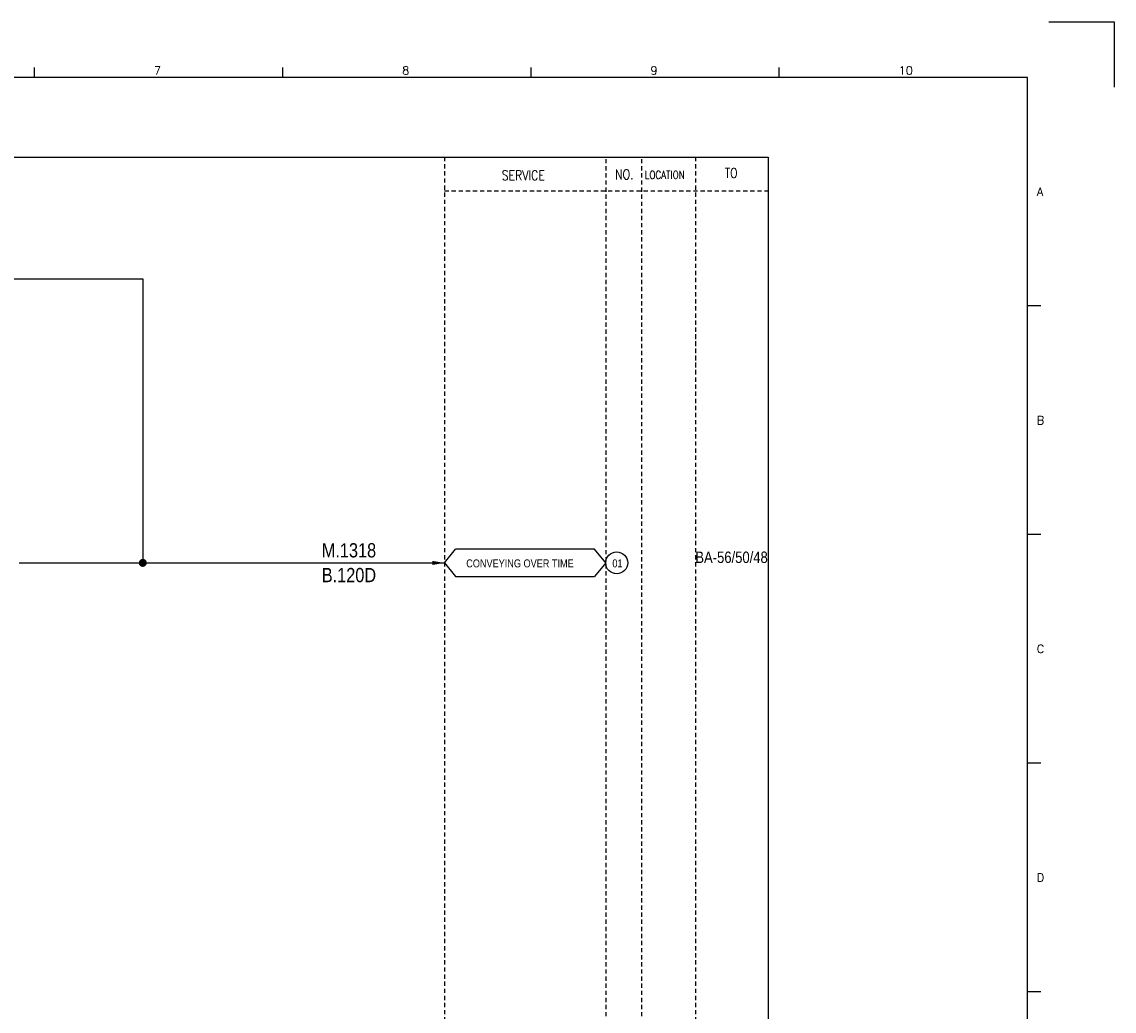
# Model space of a CAD drawing. Extents: x 2234 to 3200, y -139 to 543.
# Tile 4 of 4: x 2816 to 3200, y 195 to 543. Entities that reach past the tile are written whole.
import ezdxf
from ezdxf.enums import TextEntityAlignment as Align

# ---------------------------------------------------------------- set-up
doc = ezdxf.new("R2010")
doc.units = 0
doc.header["$MEASUREMENT"] = 0
doc.linetypes.add('HIDDEN', pattern=[4, 1.5, -1, 1.5])
doc.layers.get('0').update_dxf_attribs({"linetype": 'CONTINUOUS'})
doc.layers.get('DEFPOINTS').update_dxf_attribs({"linetype": 'CONTINUOUS'})
for name, color, linetype in [('CON', 4, 'CONTINUOUS'), ('DCS', 7, 'CONTINUOUS'), ('HID', 2, 'HIDDEN'), ('圖框CON', 4, 'CONTINUOUS'), ('框線', 6, 'CONTINUOUS')]:
    doc.layers.add(name, color=color, linetype=linetype)
doc.styles.add('DAYUKP', font='complex', dxfattribs={"bigfont": 'DAYUKP.SHX'})
doc.styles.add('ROMANS', font='romans', dxfattribs={"width": 0.8})
doc.styles.add('style3', font='ARIALN.TTF')

# ---------------------------------------------------------------- blocks, each defined once
blk = doc.blocks.new('LEADER')
at = {"layer": 'CON'}
blk.add_solid([(0.85, -0.57), (0.85, -1.57), (3.85, -1.07)], dxfattribs=at)
blk = doc.blocks.new('1')
at = {"layer": 'DEFPOINTS'}
blk.add_lwpolyline([(2189, 689.33), (2211.97, 689.33), (2211.97, 666.36)], dxfattribs=at)
at = {"layer": '圖框CON'}
for p, q in [((1832.37, 669.85), (1832.37, 673.29)), ((1919.66, 669.85), (1919.66, 673.29)), ((2006.95, 669.85), (2006.95, 673.29)), ((2094.24, 669.85), (2094.24, 673.29)), ((2186.14, 589.41), (2181.53, 589.41)), ((2186.14, 509.01), (2181.53, 509.01)), ((2186.14, 428.61), (2181.53, 428.61)), ((2186.14, 348.2), (2181.53, 348.2))]:
    blk.add_line(p, q, dxfattribs=at)
at = {"layer": '框線'}
for p, q in [((2181.53, 669.81), (1308.62, 669.81)), ((2181.53, 26.6), (2181.53, 669.81))]:
    blk.add_line(p, q, dxfattribs=at)
at = {"style": 'DAYUKP'}
for s, height, p in [('7', 2.87, (1874.39, 670.78)), ('8', 2.87, (1961.68, 670.78)), ('9', 2.87, (2048.97, 670.78)), ('10', 2.871, (2136.26, 670.78))]:
    blk.add_text(s, height=height, dxfattribs=at).set_placement(p)
for s, p in [('A', (2184.79, 629.6)), ('B', (2184.79, 549.2)), ('C', (2184.79, 468.8)), ('D', (2184.79, 388.39))]:
    blk.add_text(s, height=2.87, dxfattribs=at).set_placement(p, align=Align.MIDDLE_LEFT)

msp = doc.modelspace()

# ---------------------------------------------------------------- linework, layer by layer
at = {"layer": 'CON'}
for p, q in [((2699.12, 452.82), (2858.36, 452.82)), ((2858.36, 452.82), (2858.36, 352.92)), ((2814.89, 352.92), (2964.42, 352.92))]:
    msp.add_line(p, q, dxfattribs=at)
at = {"layer": 'CON', "color": 6}
for p, q in [((2964.42, 352.92), (2968.31, 357.74)), ((3017.22, 357.74), (2968.31, 357.74)), ((3021.12, 352.92), (3017.22, 357.74)), ((2964.42, 352.92), (2968.31, 348.1)), ((3021.12, 352.92), (3017.22, 348.1)), ((2968.31, 348.1), (3017.22, 348.1))]:
    msp.add_line(p, q, dxfattribs=at)
at = {"layer": 'CON'}
msp.add_lwpolyline([(2364.17, 495.65), (3078.17, 495.65), (3078.17, -4.16), (2364.17, -4.16)], close=True, dxfattribs=at)
at = {"layer": 'CON', "const_width": 1.4}
msp.add_lwpolyline([(2857.66, 352.92, 1), (2859.06, 352.92, 1)], format="xyb", close=True, dxfattribs=at)
at = {"layer": 'CON'}
msp.add_circle((3024.97, 352.92), 3.86, dxfattribs=at)
at = {"layer": 'HID'}
for p, q in [((2964.42, 495.65), (2964.42, -4.16)), ((3052.62, 495.65), (3052.62, -4.16)), ((3021.12, 494.95), (3021.12, -4.16)), ((3033.72, 494.95), (3033.72, -4.16)), ((2964.42, 483.74), (3078.17, 483.74)), ((3052.62, 433.34), (3052.62, 420.74))]:
    msp.add_line(p, q, dxfattribs=at)

# ---------------------------------------------------------------- block references
msp.add_blockref('1', (987.9, -146.12))
at = {"layer": 'CON', "xscale": 1.4, "yscale": 1.4, "zscale": 1.4}
msp.add_blockref('LEADER', (2959.02, 354.41), dxfattribs=at)

# ---------------------------------------------------------------- texts
at = {"layer": 'CON', "style": 'ROMANS', "width": 0.8}
for s, p in [('NO.', (3027.66, 489.55)), ('TO', (3065.22, 490.04)), ('SERVICE', (2992.14, 489.22))]:
    msp.add_text(s, height=3.5, dxfattribs=at).set_placement(p, align=Align.MIDDLE)
msp.add_text('LOCATION', height=2.8, dxfattribs=at).set_placement((3034.85, 487.15), align=Align.BOTTOM_LEFT)
at = {"layer": 'CON', "style": 'style3'}
msp.add_text('BA-56/50/48', height=4, dxfattribs=at).set_placement((3052.62, 352.89))
for s, p in [('CONVEYING OVER TIME', (2972.08, 350.5)), ('01', (3023.45, 350.51))]:
    msp.add_text(s, height=2.8, dxfattribs=at).set_placement(p, align=Align.BOTTOM_LEFT)
at = {"layer": 'DCS', "linetype": 'ByBlock', "style": 'style3'}
for s, p in [('M.1318', (2921.29, 354.85)), ('B.120D', (2921.29, 346.13))]:
    msp.add_text(s, height=5, dxfattribs=at).set_placement(p)

doc.saveas('drawing.dxf')
